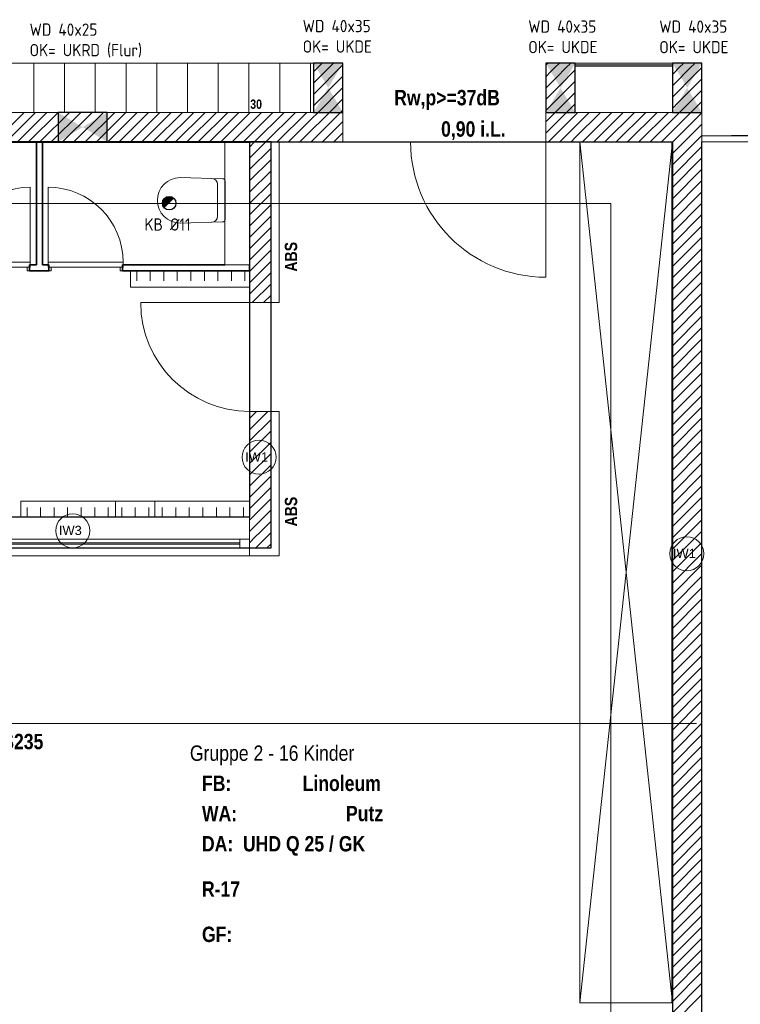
# Model space of a CAD drawing. Header units: millimetres. Extents: x 634730 to 711346, y 362082 to 425615.
# Tile 58 of 160: x 678957 to 684819, y 390568 to 398574. Entities that reach past the tile are written whole.
import ezdxf
from ezdxf.enums import TextEntityAlignment as Align

# ---------------------------------------------------------------- set-up
doc = ezdxf.new("R2010")
doc.units = ezdxf.units.MM
doc.header["$LTSCALE"] = 50
for name, pattern in [('Doppelstrichlinie', [1.093611, 0.529167, -0.211667, 0.141111, -0.211667]), ('Strichlinie', [0.4, 0.3, -0.1]), ('Strichlinie_ lang', [0.529167, 0.3175, -0.211667]), ('Strichpunktlinie', [0.335139, 0.176389, -0.088194, 0, -0.070556])]:
    doc.linetypes.add(name, pattern=pattern)
for name, color, linetype in [('1_DB-Lüftung', 30, 'Continuous'), ('1_EG', 7, 'Continuous'), ('A_Beschriftung', 7, 'Continuous'), ('A_Decken', 7, 'Continuous'), ('A_Deckenspiegel', 7, 'Continuous'), ('A_Linien', 7, 'Continuous'), ('A_Möblierung fest', 7, 'Continuous'), ('A_Raumflächen', 7, 'Continuous'), ('A_Schraffuren', 7, 'Continuous'), ('A_Statik', 7, 'Continuous'), ('A_Wände', 7, 'Continuous'), ('A_Wände Trennwände', 7, 'Continuous')]:
    doc.layers.add(name, color=color, linetype=linetype)
doc.styles.add('ERSTELLTER_STIL_1', font='ARIALN.TTF')
doc.styles.add('ERSTELLTER_STIL_2', font='ARIALNB.TTF')
doc.styles.get("Standard").update_dxf_attribs({"font": 'isocp.shx', "height": 140})

# ---------------------------------------------------------------- blocks, each defined once
blk = doc.blocks.new('Gruppe 2 - 16 Kinder_R-17_12_1', base_point=(27.5688, -60.601))
blk = doc.blocks.new('A$C85d2cf1a')
for p, q in [((28.0849, 35.4964), (34.8449, 35.4963)), ((34.8449, 35.4963), (34.8448, 32.4474)), ((34.8448, 32.4474), (28.0848, 32.4475))]:
    blk.add_line(p, q)
at = {"layer": 'A_Beschriftung', "color": 7, "linetype": 'Continuous', "lineweight": 13}
for p, q in [((34.9219, 32.7945), (34.9219, 32.7954)), ((34.9219, 32.7954), (34.9219, 32.7954)), ((33.4062, 32.1978), (33.4062, 32.1979)), ((33.4062, 32.1969), (33.4062, 32.1978)), ((38.4011, 32.0101), (38.4011, 32.011)), ((38.4011, 32.011), (38.4011, 32.011))]:
    blk.add_line(p, q, dxfattribs=at)
at = {"layer": 'A_Beschriftung', "color": 7, "linetype": 'Continuous', "lineweight": 13, "flags": 128}
for points in [[(35.0602, 32.9337, 1), (34.7836, 32.9337, 1)], [(33.5445, 32.3362, 1), (33.2679, 32.3362, 1)], [(38.5394, 32.1493, 1), (38.2628, 32.1493, 1)]]:
    blk.add_lwpolyline(points, format="xyb", close=True, dxfattribs=at)
at = {"layer": 'A_Decken', "color": 7, "linetype": 'Strichlinie_ lang', "lineweight": 25}
for p, q in [((24.6449, 35.4974), (38.2849, 35.4974)), ((38.2849, 35.4974), (38.2849, 27.0333))]:
    blk.add_line(p, q, dxfattribs=at)
at = {"layer": 'A_Decken', "color": 7, "linetype": 'Continuous', "lineweight": 25}
for p, q in [((35.0199, 35.4974), (27.9099, 35.4974)), ((35.0199, 32.1974), (35.0199, 35.4974)), ((27.9099, 32.1974), (35.0199, 32.1974))]:
    blk.add_line(p, q, dxfattribs=at)
at = {"layer": 'A_Deckenspiegel', "color": 7, "linetype": 'Strichlinie', "lineweight": 13}
for p, q in [((38.7649, 35.5489), (40.9987, 35.5489)), ((38.5205, 35.4974), (38.5205, 27.0333)), ((41.0044, 35.4974), (38.5205, 35.4974)), ((32.0849, 34.9971), (37.7849, 34.9971)), ((37.7849, 34.9971), (37.7849, 27.3443))]:
    blk.add_line(p, q, dxfattribs=at)
at = {"layer": 'A_Linien', "color": 7, "linetype": 'Continuous', "lineweight": 13}
for p, q in [((35.0859, 35.4933), (35.0859, 34.1909)), ((35.0859, 34.1909), (35.0199, 34.1909)), ((35.0859, 33.3059), (35.0199, 33.3059)), ((35.0859, 33.3059), (35.0859, 32.1314)), ((34.8449, 32.2099), (34.8449, 32.1314)), ((35.0859, 32.1314), (31.5849, 32.1314))]:
    blk.add_line(p, q, dxfattribs=at)
at = {"layer": 'A_Möblierung fest', "color": 7, "linetype": 'Continuous', "lineweight": 13}
for p, q in [((27.3109, 36.1378), (35.5179, 36.1378)), ((33.0899, 36.1358), (33.0899, 35.7409)), ((33.3399, 36.1358), (33.3399, 35.7408)), ((33.5899, 36.1355), (33.5899, 35.7406)), ((33.8399, 36.135), (33.8399, 35.7401)), ((34.0899, 36.135), (34.0899, 35.7401)), ((34.3399, 36.1348), (34.3399, 35.7399)), ((34.5899, 36.1343), (34.5899, 35.7394)), ((34.8399, 36.1343), (34.8399, 35.7394)), ((35.0899, 36.1341), (35.0899, 35.7391)), ((35.3399, 36.1341), (35.3399, 35.7391)), ((34.2805, 35.2072), (34.6259, 35.1978)), ((34.5843, 35.1503), (34.5843, 34.894)), ((34.6455, 34.8662), (34.6455, 35.1781)), ((34.2805, 34.8372), (34.6259, 34.8465)), ((33.8772, 34.4468), (34.8484, 34.4468)), ((33.8772, 34.3168), (33.8772, 34.4468)), ((33.9272, 34.4468), (33.9272, 34.3684)), ((34.0372, 34.4468), (34.0372, 34.3684)), ((34.1472, 34.4468), (34.1472, 34.3684)), ((34.2572, 34.4468), (34.2572, 34.3684)), ((34.3672, 34.4468), (34.3672, 34.3684)), ((34.4772, 34.4468), (34.4772, 34.3684)), ((34.5872, 34.4468), (34.5872, 34.3684)), ((34.6972, 34.4468), (34.6972, 34.3684)), ((34.8072, 34.4468), (34.8072, 34.3684)), ((34.8484, 34.4468), (34.8484, 34.3168)), ((34.8484, 34.3168), (33.8772, 34.3168)), ((34.0749, 32.5774), (32.9849, 32.5774)), ((32.9849, 32.5774), (32.9849, 32.4474)), ((33.0349, 32.4474), (33.0349, 32.5258)), ((33.1449, 32.4474), (33.1449, 32.5258)), ((33.2549, 32.4474), (33.2549, 32.5258)), ((33.3649, 32.4474), (33.3649, 32.5257)), ((33.4749, 32.4474), (33.4749, 32.5257)), ((33.5849, 32.4474), (33.5849, 32.5257)), ((33.6949, 32.4474), (33.6949, 32.5257)), ((34.8449, 32.5774), (33.7549, 32.5774)), ((33.7549, 32.5774), (33.7549, 32.4474)), ((33.8049, 32.4474), (33.8049, 32.5257)), ((33.8049, 32.4474), (33.8049, 32.5257)), ((33.9149, 32.4474), (33.9149, 32.5257)), ((33.9149, 32.4474), (33.9149, 32.5257)), ((34.0249, 32.4474), (34.0249, 32.5257)), ((34.0249, 32.4474), (34.0249, 32.5257)), ((34.0749, 32.4474), (34.0749, 32.5774)), ((34.1349, 32.4474), (34.1349, 32.5257)), ((34.2449, 32.4474), (34.2449, 32.5257)), ((34.3549, 32.4474), (34.3549, 32.5257)), ((34.4649, 32.4474), (34.4649, 32.5257)), ((34.5749, 32.4474), (34.5749, 32.5257)), ((34.6849, 32.4474), (34.6849, 32.5257)), ((34.7949, 32.4474), (34.7949, 32.5257)), ((34.8449, 32.4474), (34.8449, 32.5774)), ((32.9849, 32.4474), (34.0749, 32.4474)), ((33.7549, 32.4474), (34.8449, 32.4474))]:
    blk.add_line(p, q, dxfattribs=at)
at = {"layer": 'A_Möblierung fest', "color": 7, "linetype": 'Continuous', "lineweight": 18}
for p, q in [((37.5305, 35.498), (37.5304, 28.4984)), ((37.5304, 28.4984), (38.2849, 35.4974)), ((37.5305, 35.498), (38.2849, 28.4984)), ((38.2804, 28.4984), (38.2805, 35.4975)), ((37.5304, 28.4984), (38.2849, 28.4984))]:
    blk.add_line(p, q, dxfattribs=at)
at = {"layer": 'A_Möblierung fest', "color": 7, "linetype": 'Continuous', "lineweight": 13}
for centre, radius, start, end in [((34.2805, 35.0222), 0.185, 89.99929, 269.99929), ((34.5343, 35.1503), 0.05, 359.99796, 88.45201), ((34.5343, 34.894), 0.05, 271.54658, 0.00062)]:
    blk.add_arc(centre, radius, start, end, dxfattribs=at)
for centre, start_param, end_param in [((34.6253, 35.1781), 0, 1.542832), ((34.6253, 34.8662), 4.740354, 6.283185)]:
    blk.add_ellipse(centre, major_axis=(0.0202, 0), ratio=0.977697, start_param=start_param, end_param=end_param, dxfattribs=at)
at = {"layer": 'A_Schraffuren', "color": 253, "linetype": 'Doppelstrichlinie', "lineweight": 18, "true_color": 0x9f9f9f}
for p, q in [((28.0849, 35.4964), (34.8449, 35.4963)), ((34.8449, 35.4963), (34.8448, 32.4474)), ((34.8448, 32.4474), (28.0848, 32.4475))]:
    blk.add_line(p, q, dxfattribs=at)
at = {"layer": 'A_Statik', "color": 7, "linetype": 'Strichpunktlinie', "lineweight": 13}
blk.add_line((31.4649, 30.7677), (38.4804, 30.7677), dxfattribs=at)
at = {"layer": 'A_Wände', "color": 8, "linetype": 'Continuous', "lineweight": 18}
for p, q in [((35.3649, 36.0677), (35.4345, 36.1374)), ((35.3649, 35.9758), (35.5264, 36.1374)), ((35.3649, 35.8839), (35.6049, 36.1239)), ((37.2549, 36.1193), (37.2617, 36.1261)), ((37.2617, 36.1261), (37.273, 36.1374)), ((37.2961, 36.0686), (37.3399, 36.1124)), ((37.3306, 36.0112), (37.4318, 36.1124)), ((37.3399, 36.1124), (37.3524, 36.1249)), ((37.3524, 36.1249), (37.3649, 36.1374)), ((37.4318, 36.1124), (37.4443, 36.1249)), ((37.4443, 36.1249), (37.4568, 36.1374)), ((37.5214, 36.1138), (37.5214, 36.1138)), ((37.5589, 36.1138), (37.5589, 36.1138)), ((37.5964, 36.1138), (37.5964, 36.1138)), ((37.6339, 36.1138), (37.6339, 36.1138)), ((37.6714, 36.1138), (37.6714, 36.1138)), ((37.7089, 36.1138), (37.7089, 36.1138)), ((37.7464, 36.1138), (37.7464, 36.1138)), ((37.7839, 36.1138), (37.7839, 36.1138)), ((37.8214, 36.1138), (37.8214, 36.1138)), ((37.8589, 36.1138), (37.8589, 36.1138)), ((37.8964, 36.1138), (37.8964, 36.1138)), ((37.9339, 36.1138), (37.9339, 36.1138)), ((37.9714, 36.1138), (37.9714, 36.1138)), ((38.0089, 36.1138), (38.0089, 36.1138)), ((38.0464, 36.1138), (38.0464, 36.1138)), ((38.0839, 36.1138), (38.0839, 36.1138)), ((38.1214, 36.1138), (38.1214, 36.1138)), ((38.1589, 36.1138), (38.1589, 36.1138)), ((38.1964, 36.1138), (38.1964, 36.1138)), ((38.2339, 36.1138), (38.2339, 36.1138)), ((38.2714, 36.1138), (38.2714, 36.1138)), ((38.2849, 36.0462), (38.3511, 36.1124)), ((38.2849, 35.9543), (38.443, 36.1124)), ((38.3511, 36.1124), (38.3636, 36.1249)), ((38.3636, 36.1249), (38.3761, 36.1374)), ((38.443, 36.1124), (38.4555, 36.1249)), ((38.4555, 36.1249), (38.468, 36.1374)), ((35.3649, 35.792), (35.6049, 36.032)), ((37.2549, 36.0273), (37.2961, 36.0686)), ((37.3651, 35.9537), (37.4949, 36.0835)), ((38.2849, 35.8623), (38.4723, 36.0498)), ((38.4723, 36.0498), (38.5249, 36.1023)), ((37.2549, 35.9354), (37.3306, 36.0112)), ((37.2549, 35.8435), (37.3651, 35.9537)), ((37.3995, 35.8963), (37.4949, 35.9916)), ((38.3344, 35.82), (38.5249, 36.0104)), ((35.4022, 35.7374), (35.6049, 35.9401)), ((37.2549, 35.7516), (37.3995, 35.8963)), ((37.434, 35.8388), (37.4949, 35.8997)), ((38.2849, 35.6785), (38.5249, 35.9185)), ((35.4941, 35.7374), (35.6049, 35.8481)), ((37.2549, 35.6597), (37.434, 35.8388)), ((37.4685, 35.7813), (37.4949, 35.8077)), ((38.2849, 35.5866), (38.5249, 35.8266)), ((38.2849, 35.7704), (38.3344, 35.82)), ((32.7722, 35.4974), (33.0122, 35.7374)), ((32.8641, 35.4974), (33.1041, 35.7374)), ((32.956, 35.4974), (33.196, 35.7374)), ((33.0479, 35.4974), (33.2879, 35.7374)), ((33.1399, 35.4974), (33.3799, 35.7374)), ((33.2318, 35.4974), (33.4718, 35.7374)), ((33.3237, 35.4974), (33.5637, 35.7374)), ((33.4156, 35.4974), (33.6556, 35.7374)), ((33.5076, 35.4974), (33.7476, 35.7374)), ((33.5995, 35.4974), (33.8395, 35.7374)), ((33.6914, 35.4974), (33.9314, 35.7374)), ((33.7833, 35.4974), (34.0233, 35.7374)), ((33.8753, 35.4974), (34.1153, 35.7374)), ((33.9672, 35.4974), (34.2072, 35.7374)), ((34.0591, 35.4974), (34.2991, 35.7374)), ((34.151, 35.4974), (34.391, 35.7374)), ((34.243, 35.4974), (34.483, 35.7374)), ((34.3349, 35.4974), (34.5749, 35.7374)), ((34.4268, 35.4974), (34.6668, 35.7374)), ((34.5187, 35.4974), (34.7587, 35.7374)), ((34.6106, 35.4974), (34.8506, 35.7374)), ((34.7026, 35.4974), (34.9426, 35.7374)), ((34.7945, 35.4974), (35.0345, 35.7374)), ((34.8864, 35.4974), (35.1264, 35.7374)), ((34.9783, 35.4974), (35.2183, 35.7374)), ((35.0703, 35.4974), (35.3103, 35.7374)), ((35.3649, 35.7001), (35.3835, 35.7187)), ((35.3835, 35.7187), (35.4022, 35.7374)), ((35.4295, 35.6728), (35.4941, 35.7374)), ((35.4755, 35.6268), (35.586, 35.7374)), ((35.586, 35.7374), (35.6049, 35.7562)), ((37.2549, 35.5677), (37.4685, 35.7813)), ((37.2764, 35.4974), (37.4949, 35.7158)), ((37.4949, 35.7158), (37.5164, 35.7374)), ((37.4949, 35.6239), (37.6084, 35.7374)), ((37.4949, 35.532), (37.7003, 35.7374)), ((37.5522, 35.4974), (37.7922, 35.7374)), ((37.6441, 35.4974), (37.8841, 35.7374)), ((37.7361, 35.4974), (37.9761, 35.7374)), ((37.828, 35.4974), (38.068, 35.7374)), ((37.9199, 35.4974), (38.1599, 35.7374)), ((38.0118, 35.4974), (38.2518, 35.7374)), ((38.2849, 35.4946), (38.5249, 35.7346)), ((35.1622, 35.4974), (35.3649, 35.7001)), ((35.3649, 35.6081), (35.4295, 35.6728)), ((35.3649, 35.5162), (35.4755, 35.6268)), ((35.5214, 35.5808), (35.6049, 35.6643)), ((38.1038, 35.4974), (38.2849, 35.6785)), ((38.2849, 35.4027), (38.5249, 35.6427)), ((35.2541, 35.4974), (35.3649, 35.6081)), ((35.438, 35.4974), (35.5214, 35.5808)), ((35.5674, 35.5349), (35.6049, 35.5724)), ((37.3684, 35.4974), (37.4949, 35.6239)), ((38.1957, 35.4974), (38.2849, 35.5866)), ((38.2849, 35.3108), (38.5249, 35.5508)), ((34.8449, 35.4558), (34.8864, 35.4974)), ((34.8449, 35.3639), (34.9783, 35.4974)), ((35.346, 35.4974), (35.3649, 35.5162)), ((35.5299, 35.4974), (35.5674, 35.5349)), ((37.4603, 35.4974), (37.4949, 35.532)), ((34.8449, 35.272), (35.0199, 35.447)), ((38.2849, 35.2189), (38.5249, 35.4589)), ((34.8449, 35.1801), (35.0199, 35.3551)), ((38.2849, 35.1269), (38.5249, 35.3669)), ((34.8449, 35.0881), (35.0199, 35.2631)), ((38.2849, 35.035), (38.5249, 35.275)), ((34.8449, 34.9962), (35.0199, 35.1712)), ((38.2849, 34.9431), (38.5249, 35.1831)), ((34.8449, 34.9043), (35.0199, 35.0793)), ((38.2849, 34.8512), (38.5249, 35.0912)), ((34.8449, 34.8124), (35.0199, 34.9874)), ((38.2849, 34.7593), (38.5249, 34.9993)), ((38.2849, 34.6673), (38.5249, 34.9073)), ((34.8449, 34.7204), (35.0199, 34.8954)), ((34.8449, 34.6285), (35.0199, 34.8035)), ((38.2849, 34.5754), (38.5249, 34.8154)), ((34.8449, 34.5366), (35.0199, 34.7116)), ((38.2849, 34.4835), (38.5249, 34.7235)), ((34.8449, 34.4447), (35.0199, 34.6197)), ((38.2849, 34.3916), (38.5249, 34.6316)), ((34.8449, 34.3527), (35.0199, 34.5277)), ((38.2849, 34.2996), (38.5249, 34.5396)), ((34.8449, 34.2608), (35.0199, 34.4358)), ((38.2849, 34.2077), (38.5249, 34.4477)), ((38.2849, 34.1158), (38.5249, 34.3558)), ((34.8669, 34.1909), (35.0199, 34.3439)), ((38.2849, 34.0239), (38.5249, 34.2639)), ((34.9588, 34.1909), (35.0199, 34.252)), ((38.2849, 33.9319), (38.5249, 34.1719)), ((38.2849, 33.84), (38.5249, 34.08)), ((38.2849, 33.7481), (38.5249, 33.9881)), ((38.2849, 33.6562), (38.5249, 33.8962)), ((38.2849, 33.5642), (38.5249, 33.8042)), ((38.2849, 33.4723), (38.5249, 33.7123)), ((38.2849, 33.3804), (38.5249, 33.6204)), ((38.2849, 33.2885), (38.5249, 33.5285)), ((38.2849, 33.1965), (38.5249, 33.4365)), ((34.8449, 33.2497), (34.9011, 33.3059)), ((34.8449, 33.1577), (34.9931, 33.3059)), ((38.2849, 33.1046), (38.5249, 33.3446)), ((34.8449, 33.0658), (35.0199, 33.2408)), ((38.2849, 33.0127), (38.5249, 33.2527)), ((34.8449, 32.9739), (35.0199, 33.1489)), ((38.2849, 32.9208), (38.5249, 33.1608)), ((38.2849, 32.8289), (38.5249, 33.0689)), ((34.8449, 32.882), (35.0199, 33.057)), ((34.8449, 32.79), (35.0199, 32.965)), ((38.2849, 32.7369), (38.5249, 32.9769)), ((34.8449, 32.6981), (35.0199, 32.8731)), ((38.2849, 32.645), (38.5249, 32.885)), ((34.8449, 32.6062), (35.0199, 32.7812)), ((38.2849, 32.5531), (38.5249, 32.7931)), ((34.8449, 32.5143), (35.0199, 32.6893)), ((38.2849, 32.4612), (38.5249, 32.7012)), ((34.8552, 32.4326), (35.0199, 32.5973)), ((38.2849, 32.3692), (38.5249, 32.6092)), ((34.893, 32.3786), (35.0199, 32.5054)), ((38.2849, 32.2773), (38.5249, 32.5173)), ((34.8449, 32.4224), (34.8552, 32.4326)), ((38.2849, 32.1854), (38.5249, 32.4254)), ((34.8449, 32.4223), (34.8449, 32.4224)), ((34.8449, 32.3304), (34.893, 32.3786)), ((34.9309, 32.3245), (35.0199, 32.4135)), ((34.8449, 32.2385), (34.8888, 32.2824)), ((34.8888, 32.2824), (34.9309, 32.3245)), ((34.9207, 32.2224), (34.9687, 32.2704)), ((34.9687, 32.2704), (35.0199, 32.3216)), ((38.2849, 32.0935), (38.5249, 32.3335)), ((34.8957, 32.1974), (34.9082, 32.2099)), ((34.9082, 32.2099), (34.9207, 32.2224)), ((34.9876, 32.1974), (35.0001, 32.2099)), ((35.0001, 32.2099), (35.0066, 32.2164)), ((35.0066, 32.2164), (35.0199, 32.2296)), ((38.2849, 32.0015), (38.5249, 32.2415)), ((38.2849, 31.9096), (38.5249, 32.1496)), ((38.2849, 31.8177), (38.5249, 32.0577)), ((38.2849, 31.7258), (38.5249, 31.9658)), ((38.2849, 31.6338), (38.5249, 31.8738)), ((38.2849, 31.5419), (38.5249, 31.7819)), ((38.2849, 31.45), (38.5249, 31.69)), ((38.2849, 31.3581), (38.5249, 31.5981)), ((38.2849, 31.2661), (38.5249, 31.5061)), ((38.2849, 31.1742), (38.5249, 31.4142)), ((38.2849, 31.0823), (38.5249, 31.3223)), ((38.2849, 30.9904), (38.5249, 31.2304)), ((38.2849, 30.8984), (38.5249, 31.1384)), ((38.2849, 30.8065), (38.5249, 31.0465)), ((38.2849, 30.7146), (38.5249, 30.9546)), ((38.2849, 30.6227), (38.5249, 30.8627)), ((38.2849, 30.5308), (38.5249, 30.7708)), ((38.2849, 30.4388), (38.5249, 30.6788)), ((38.2849, 30.3469), (38.5249, 30.5869)), ((38.2849, 30.255), (38.5249, 30.495)), ((38.2849, 30.1631), (38.5249, 30.4031)), ((38.2849, 30.0711), (38.5249, 30.3111)), ((38.2849, 29.9792), (38.5249, 30.2192)), ((38.2849, 29.8873), (38.5249, 30.1273)), ((38.2849, 29.7954), (38.5249, 30.0354)), ((38.2849, 29.7034), (38.5249, 29.9434)), ((38.2849, 29.6115), (38.5249, 29.8515)), ((38.2849, 29.5196), (38.5249, 29.7596)), ((38.2849, 29.4277), (38.5249, 29.6677)), ((38.2849, 29.3357), (38.5249, 29.5757)), ((38.2849, 29.2438), (38.5249, 29.4838)), ((38.2849, 29.1519), (38.5249, 29.3919)), ((38.2849, 29.06), (38.5249, 29.3)), ((38.2849, 28.968), (38.5249, 29.208)), ((38.2849, 28.8761), (38.5249, 29.1161)), ((38.2849, 28.7842), (38.5249, 29.0242)), ((38.2849, 28.6923), (38.5249, 28.9323)), ((38.2849, 28.6004), (38.5249, 28.8404)), ((38.2849, 28.5084), (38.5249, 28.7484)), ((38.2849, 28.4165), (38.5249, 28.6565)), ((38.2849, 28.3246), (38.5249, 28.5646))]:
    blk.add_line(p, q, dxfattribs=at)
at = {"layer": 'A_Wände', "color": 7, "linetype": 'Continuous', "lineweight": 18}
for p, q in [((35.3649, 36.1374), (35.6049, 36.1374)), ((35.3649, 36.1374), (35.3649, 35.7374)), ((35.6049, 35.7374), (35.6049, 36.1374)), ((37.2549, 36.1374), (37.4949, 36.1374)), ((37.2549, 36.1374), (37.2549, 35.7374)), ((37.4949, 36.1249), (37.4949, 36.1374)), ((38.2849, 36.1374), (37.4949, 36.1374)), ((37.4949, 36.1249), (37.4949, 36.1374)), ((38.2849, 36.1249), (37.4949, 36.1249)), ((37.4949, 36.1124), (37.4949, 36.1249)), ((37.4949, 36.1124), (37.4949, 36.1249)), ((38.2849, 36.1124), (37.4949, 36.1124)), ((37.4949, 35.7374), (37.4949, 36.1124)), ((37.4949, 35.7374), (37.4949, 36.1124)), ((38.2849, 36.1249), (38.2849, 36.1374)), ((38.5249, 36.1374), (38.2849, 36.1374)), ((38.2849, 36.1249), (38.2849, 36.1374)), ((38.2849, 36.1124), (38.2849, 36.1249)), ((38.2849, 36.1124), (38.2849, 36.1249)), ((38.2849, 35.7374), (38.2849, 36.1124)), ((38.2849, 35.7374), (38.2849, 36.1124)), ((38.5249, 26.9833), (38.5249, 36.1374)), ((35.3649, 35.7374), (27.5649, 35.7374)), ((35.6049, 35.7374), (35.6049, 35.4974)), ((35.6049, 35.7374), (35.6049, 35.4974)), ((37.2549, 35.7374), (37.2549, 35.4974)), ((37.2549, 35.7374), (37.2549, 35.4974)), ((38.2849, 35.7374), (37.4949, 35.7374)), ((37.4949, 35.7374), (38.2849, 35.7374)), ((38.5249, 35.5474), (38.5249, 35.4974)), ((38.5249, 35.5474), (39.9088, 35.5474)), ((38.5249, 35.5474), (38.5249, 35.4974)), ((38.5249, 35.5474), (38.5249, 35.4974)), ((28.0849, 35.4974), (34.8449, 35.4974)), ((34.8449, 35.4974), (34.8449, 34.1909)), ((35.0199, 35.4974), (35.6049, 35.4974)), ((35.0199, 34.1909), (35.0199, 35.4974)), ((35.6049, 35.4974), (36.1549, 35.4974)), ((37.2549, 35.4974), (37.2549, 34.3974)), ((37.2549, 35.4974), (37.4949, 35.4974)), ((37.4949, 35.4974), (38.2849, 35.4974)), ((38.2849, 35.4974), (38.2849, 26.9833)), ((34.8449, 34.1909), (33.9599, 34.1909)), ((34.8449, 34.1909), (35.0199, 34.1909)), ((34.8449, 34.1909), (35.0199, 34.1909)), ((34.8449, 34.1909), (35.0199, 34.1909)), ((34.8449, 33.3059), (35.0199, 33.3059)), ((34.8449, 33.3059), (34.8449, 32.4474)), ((34.8449, 33.3059), (35.0199, 33.3059)), ((34.8449, 33.3059), (35.0199, 33.3059)), ((35.0199, 32.1974), (35.0199, 33.3059)), ((34.8449, 32.4349), (34.8449, 32.4474)), ((34.8449, 32.4224), (34.8449, 32.4349)), ((34.8449, 32.2824), (34.8449, 32.4224)), ((34.8449, 32.2674), (34.8449, 32.2824)), ((34.8449, 32.2224), (34.8449, 32.2674)), ((34.8449, 32.2099), (34.8449, 32.2224)), ((34.8449, 32.1974), (34.8449, 32.2099)), ((35.0199, 32.1974), (34.8449, 32.1974))]:
    blk.add_line(p, q, dxfattribs=at)
at = {"layer": 'A_Wände', "color": 7, "linetype": 'Continuous', "lineweight": 13}
for p, q in [((34.6449, 35.4974), (34.6449, 34.4987)), ((34.8449, 35.4974), (34.6449, 35.4974)), ((34.8449, 34.4987), (34.8449, 35.4974)), ((34.6449, 34.4987), (34.8449, 34.4987)), ((34.8449, 32.4474), (31.5849, 32.4474)), ((34.8449, 32.4349), (34.8449, 32.4474)), ((34.8449, 32.4224), (34.8449, 32.4349)), ((34.8449, 32.2824), (34.8449, 32.4224)), ((34.7649, 32.2674), (31.6649, 32.2674)), ((34.8449, 32.2674), (34.7649, 32.2674)), ((34.7649, 32.2674), (34.7649, 32.1974)), ((34.8449, 32.2674), (34.8449, 32.2824)), ((34.8449, 32.2224), (34.8449, 32.2674)), ((34.8449, 32.2224), (34.8449, 32.2674)), ((34.8449, 32.1974), (31.5849, 32.1974)), ((34.7649, 32.2374), (31.6649, 32.2374)), ((31.6649, 32.2274), (34.7649, 32.2274)), ((31.6649, 32.1974), (34.7649, 32.1974)), ((34.7649, 32.1974), (34.8449, 32.1974)), ((34.8449, 32.2099), (34.8449, 32.2224)), ((34.8449, 32.2099), (34.8449, 32.2224)), ((34.8449, 32.1974), (34.8449, 32.2099)), ((34.8449, 32.1974), (34.8449, 32.2099))]:
    blk.add_line(p, q, dxfattribs=at)
for centre, radius in [((37.2549, 35.4974), 1.1), ((34.8449, 34.1909), 0.885)]:
    blk.add_arc(centre, radius, 180, 270, dxfattribs=at)
at = {"layer": 'A_Wände', "color": 7, "linetype": 'Continuous', "lineweight": 18}
for p in [(37.2549, 35.4974), (34.8449, 34.1909), (34.8449, 33.3059)]:
    blk.add_point(p, dxfattribs=at)
at = {"layer": 'A_Wände Trennwände', "color": 7, "linetype": 'Continuous', "lineweight": 35}
for p, q in [((33.1614, 35.4974), (33.1114, 35.4974)), ((33.1114, 35.4974), (33.1114, 34.4989)), ((33.1614, 34.4989), (33.1614, 35.4974)), ((33.0558, 34.4989), (33.0558, 34.4489)), ((33.1114, 34.4989), (33.0558, 34.4989)), ((33.0558, 34.4489), (33.2114, 34.4489)), ((33.2114, 34.4989), (33.1614, 34.4989)), ((33.2114, 34.4989), (33.2114, 34.4489)), ((33.8114, 34.4989), (33.8114, 34.4489)), ((34.6449, 34.4989), (33.8114, 34.4989)), ((33.8114, 34.4489), (34.8449, 34.4489)), ((34.8449, 34.4989), (34.8449, 34.4489))]:
    blk.add_line(p, q, dxfattribs=at)
at = {"layer": 'A_Wände Trennwände', "color": 7, "linetype": 'Continuous', "lineweight": 13}
for p, q in [((33.0608, 34.5189), (33.0608, 35.1289)), ((33.2064, 34.5189), (33.2064, 35.1289)), ((33.0608, 34.5189), (32.4508, 34.5189)), ((33.0608, 34.4789), (33.0608, 34.5189)), ((33.2064, 34.4789), (33.2064, 34.5189)), ((33.2064, 34.5189), (33.8164, 34.5189)), ((33.8164, 34.5189), (33.8164, 34.4789)), ((32.4508, 34.4789), (33.0608, 34.4789)), ((33.0358, 34.4489), (33.0358, 34.4789)), ((33.0358, 34.4789), (33.0608, 34.4789)), ((33.0558, 34.4489), (33.0358, 34.4489)), ((33.0608, 34.4989), (33.0558, 34.4989)), ((33.0558, 34.4989), (33.0558, 34.4489)), ((33.0558, 34.4989), (33.0558, 34.4489)), ((33.0558, 34.4989), (33.0558, 34.4489)), ((33.0608, 34.4789), (33.0608, 34.4989)), ((33.2064, 34.4789), (33.2064, 34.4989)), ((33.2064, 34.4989), (33.2114, 34.4989)), ((33.2314, 34.4789), (33.2064, 34.4789)), ((33.8164, 34.4789), (33.2064, 34.4789)), ((33.2114, 34.4989), (33.2114, 34.4489)), ((33.2114, 34.4989), (33.2114, 34.4489)), ((33.2114, 34.4989), (33.2114, 34.4489)), ((33.2114, 34.4489), (33.2314, 34.4489)), ((33.2314, 34.4489), (33.2314, 34.4789)), ((33.7914, 34.4489), (33.7914, 34.4789)), ((33.7914, 34.4789), (33.8164, 34.4789)), ((33.8114, 34.4489), (33.7914, 34.4489)), ((33.8164, 34.4989), (33.8114, 34.4989)), ((33.8114, 34.4989), (33.8114, 34.4489)), ((33.8114, 34.4989), (33.8114, 34.4489)), ((33.8114, 34.4989), (33.8114, 34.4489)), ((33.8164, 34.4789), (33.8164, 34.4989))]:
    blk.add_line(p, q, dxfattribs=at)
for centre, start, end in [((33.0608, 34.5189), 90, 180), ((33.2064, 34.5189), 0, 90)]:
    blk.add_arc(centre, 0.61, start, end, dxfattribs=at)
at = {"layer": 'A_Raumflächen', "color": 7, "linetype": 'Continuous', "lineweight": 18}
ref = blk.add_blockref('Gruppe 2 - 16 Kinder_R-17_12_1', (35.2149, 29.7856), dxfattribs=at)
ref.add_attrib('ROOM_NAME', 'Gruppe 2 - 16 Kinder', dxfattribs={"color": 7, "lineweight": 18, "height": 0.125, "style": 'ERSTELLTER_STIL_1'}).set_placement((34.3594, 30.5902), align=Align.TOP_LEFT)
ref.add_attrib('ROOM_NUMBER', 'R-17', dxfattribs={"color": 7, "lineweight": 18, "height": 0.125, "style": 'ERSTELLTER_STIL_2'}).set_placement((34.4576, 29.4853), align=Align.TOP_LEFT)
ref.add_attrib('floorCode', 'FB: ', dxfattribs={"color": 7, "lineweight": 18, "height": 0.125, "style": 'ERSTELLTER_STIL_2'}).set_placement((34.4576, 30.3447), align=Align.TOP_LEFT)
ref.add_attrib('stFloorCovering', 'Linoleum', dxfattribs={"color": 7, "lineweight": 18, "height": 0.125, "style": 'ERSTELLTER_STIL_2'}).set_placement((35.2766, 30.3447), align=Align.TOP_LEFT)
ref.add_attrib('wallCode', 'WA: ', dxfattribs={"color": 7, "lineweight": 18, "height": 0.125, "style": 'ERSTELLTER_STIL_2'}).set_placement((34.4576, 30.0992), align=Align.TOP_LEFT)
ref.add_attrib('stWallCovering', 'Putz', dxfattribs={"color": 7, "lineweight": 18, "height": 0.125, "style": 'ERSTELLTER_STIL_2'}).set_placement((35.6292, 30.0992), align=Align.TOP_LEFT)
ref.add_attrib('ceilingCode', 'DA: ', dxfattribs={"color": 7, "lineweight": 18, "height": 0.125, "style": 'ERSTELLTER_STIL_2'}).set_placement((34.4576, 29.8536), align=Align.TOP_LEFT)
ref.add_attrib('stCeilingCovering', 'UHD Q 25 / GK', dxfattribs={"color": 7, "lineweight": 18, "height": 0.125, "style": 'ERSTELLTER_STIL_2'}).set_placement((34.791, 29.8536), align=Align.TOP_LEFT)
ref.add_attrib('measuredNetAreaCode', 'GF: ', dxfattribs={"color": 7, "lineweight": 18, "height": 0.125, "style": 'ERSTELLTER_STIL_2'}).set_placement((34.4576, 29.117), align=Align.TOP_LEFT)
at = {"layer": 'A_Beschriftung', "color": 253, "true_color": 0x9f9f9f, "style": 'ERSTELLTER_STIL_2'}
blk.add_text('Rw,p>=37dB', height=0.125, dxfattribs=at).set_placement((36.0214, 35.795))
at = {"layer": 'A_Beschriftung', "color": 7, "style": 'ERSTELLTER_STIL_2'}
for s, height, p in [('30', 0.075, (34.8504, 35.7669)), ('0,90 i.L.', 0.125, (36.403, 35.54)), ('HEB 260 - S235', 0.125, (32.1249, 30.5596))]:
    blk.add_text(s, height=height, dxfattribs=at).set_placement(p)
for p in [(35.232, 34.4425), (35.232, 32.3707)]:
    blk.add_text('ABS', height=0.1, rotation=90, dxfattribs=at).set_placement(p)
at = {"layer": 'A_Beschriftung', "color": 7, "lineweight": 13, "char_height": 0.075, "attachment_point": 2, "style": 'ERSTELLTER_STIL_2'}
for s, insert in [('\\A1;{\\pqc;\\pt0,1;\\fArial|b0|i0|c0|p0;\\W1.000000;IW1\\fArial|b0|i0|c0|p0;\\W1.000000;\\A1{\\H.66x;\\S^  ;}\\fArial|b0|i0|c0|p0;\\W1.000000;\\fArial|b0|i0|c0|p0;\\W1.000000;\\A1{\\H.66x;\\S^  ;}\\fArial|b0|i0|c0|p0;\\W1.000000; \\fArial|b0|i0|c0|p0;\\W1.000000;\\fArial|b0|i0|c0|p0;\\W1.000000;\\fArial|b0|i0|c0|p0;\\W1.000000;\\fArial|b0|i0|c0|p0;\\W1.000000;\\fArial|b0|i0|c0|p0;\\W1.000000;\\fArial|b0|i0|c0|p0;\\W1.000000;\\fArial|b0|i0|c0|p0;\\W1.000000;\\fArial|b0|i0|c0|p0;\\W1.000000;\\fArial|b0|i0|c0|p0;\\W1.000000;\\fArial|b0|i0|c0|p0;\\W1.000000;\\fArial|b0|i0|c0|p0;\\W1.000000;\\fArial|b0|i0|c0|p0;\\W1.000000;\\fArial|b0|i0|c0|p0;\\W1.000000;\\fArial|b0|i0|c0|p0;\\W1.000000;\\fArial|b0|i0|c0|p0;\\W1.000000;\\fArial|b0|i0|c0|p0;\\W1.000000;\\fArial|b0|i0|c0|p0;\\W1.000000;\\fArial|b0|i0|c0|p0;\\W1.000000;\\fArial|b0|i0|c0|p0;\\W1.000000;\\fArial|b0|i0|c0|p0;\\W1.000000;\\fArial|b0|i0|c0|p0;\\W1.000000;\\fArial|b0|i0|c0|p0;\\W1.000000;\\fArial|b0|i0|c0|p0;\\W1.000000;\\fArial|b0|i0|c0|p0;\\W1.000000;\\fArial|b0|i0|c0|p0;\\W1.000000;\\fArial|b0|i0|c0|p0;\\W1.000000;\\fArial|b0|i0|c0|p0;\\W1.000000;\\fArial|b0|i0|c0|p0;\\W1.000000;\\fArial|b0|i0|c0|p0;\\W1.000000;\\fArial|b0|i0|c0|p0;\\W1.000000;\\fArial|b0|i0|c0|p0;\\W1.000000;\\fArial|b0|i0|c0|p0;\\W1.000000;\\fArial|b0|i0|c0|p0;\\W1.000000;\\fArial|b0|i0|c0|p0;\\W1.000000;\\fArial|b0|i0|c0|p0;\\W1.000000;\\fArial|b0|i0|c0|p0;\\W1.000000;\\fArial|b0|i0|c0|p0;\\W1.000000;\\fArial|b0|i0|c0|p0;\\W1.000000;\\fArial|b0|i0|c0|p0;\\W1.000000;\\fArial|b0|i0|c0|p0;\\W1.000000;\\fArial|b0|i0|c0|p0;\\W1.000000;\\fArial|b0|i0|c0|p0;\\W1.000000;\\fArial|b0|i0|c0|p0;\\W1.000000;}', (34.9219, 32.9737)), ('\\A1;{\\pqc;\\pt0,1;\\fArial|b0|i0|c0|p0;\\W1.000000;IW3\\fArial|b0|i0|c0|p0;\\W1.000000;\\A1{\\H.66x;\\S^  ;}\\fArial|b0|i0|c0|p0;\\W1.000000;\\fArial|b0|i0|c0|p0;\\W1.000000;\\A1{\\H.66x;\\S^  ;}\\fArial|b0|i0|c0|p0;\\W1.000000; \\fArial|b0|i0|c0|p0;\\W1.000000;\\fArial|b0|i0|c0|p0;\\W1.000000;\\fArial|b0|i0|c0|p0;\\W1.000000;\\fArial|b0|i0|c0|p0;\\W1.000000;\\fArial|b0|i0|c0|p0;\\W1.000000;\\fArial|b0|i0|c0|p0;\\W1.000000;\\fArial|b0|i0|c0|p0;\\W1.000000;\\fArial|b0|i0|c0|p0;\\W1.000000;\\fArial|b0|i0|c0|p0;\\W1.000000;\\fArial|b0|i0|c0|p0;\\W1.000000;\\fArial|b0|i0|c0|p0;\\W1.000000;\\fArial|b0|i0|c0|p0;\\W1.000000;\\fArial|b0|i0|c0|p0;\\W1.000000;\\fArial|b0|i0|c0|p0;\\W1.000000;\\fArial|b0|i0|c0|p0;\\W1.000000;\\fArial|b0|i0|c0|p0;\\W1.000000;\\fArial|b0|i0|c0|p0;\\W1.000000;\\fArial|b0|i0|c0|p0;\\W1.000000;\\fArial|b0|i0|c0|p0;\\W1.000000;\\fArial|b0|i0|c0|p0;\\W1.000000;\\fArial|b0|i0|c0|p0;\\W1.000000;\\fArial|b0|i0|c0|p0;\\W1.000000;\\fArial|b0|i0|c0|p0;\\W1.000000;\\fArial|b0|i0|c0|p0;\\W1.000000;\\fArial|b0|i0|c0|p0;\\W1.000000;\\fArial|b0|i0|c0|p0;\\W1.000000;\\fArial|b0|i0|c0|p0;\\W1.000000;\\fArial|b0|i0|c0|p0;\\W1.000000;\\fArial|b0|i0|c0|p0;\\W1.000000;\\fArial|b0|i0|c0|p0;\\W1.000000;\\fArial|b0|i0|c0|p0;\\W1.000000;\\fArial|b0|i0|c0|p0;\\W1.000000;\\fArial|b0|i0|c0|p0;\\W1.000000;\\fArial|b0|i0|c0|p0;\\W1.000000;\\fArial|b0|i0|c0|p0;\\W1.000000;\\fArial|b0|i0|c0|p0;\\W1.000000;\\fArial|b0|i0|c0|p0;\\W1.000000;\\fArial|b0|i0|c0|p0;\\W1.000000;\\fArial|b0|i0|c0|p0;\\W1.000000;\\fArial|b0|i0|c0|p0;\\W1.000000;\\fArial|b0|i0|c0|p0;\\W1.000000;\\fArial|b0|i0|c0|p0;\\W1.000000;\\fArial|b0|i0|c0|p0;\\W1.000000;}', (33.4062, 32.3761)), ('\\A1;{\\pqc;\\pt0,1;\\fArial|b0|i0|c0|p0;\\W1.000000;IW1\\fArial|b0|i0|c0|p0;\\W1.000000;\\A1{\\H.66x;\\S^  ;}\\fArial|b0|i0|c0|p0;\\W1.000000;\\fArial|b0|i0|c0|p0;\\W1.000000;\\A1{\\H.66x;\\S^  ;}\\fArial|b0|i0|c0|p0;\\W1.000000; \\fArial|b0|i0|c0|p0;\\W1.000000;\\fArial|b0|i0|c0|p0;\\W1.000000;\\fArial|b0|i0|c0|p0;\\W1.000000;\\fArial|b0|i0|c0|p0;\\W1.000000;\\fArial|b0|i0|c0|p0;\\W1.000000;\\fArial|b0|i0|c0|p0;\\W1.000000;\\fArial|b0|i0|c0|p0;\\W1.000000;\\fArial|b0|i0|c0|p0;\\W1.000000;\\fArial|b0|i0|c0|p0;\\W1.000000;\\fArial|b0|i0|c0|p0;\\W1.000000;\\fArial|b0|i0|c0|p0;\\W1.000000;\\fArial|b0|i0|c0|p0;\\W1.000000;\\fArial|b0|i0|c0|p0;\\W1.000000;\\fArial|b0|i0|c0|p0;\\W1.000000;\\fArial|b0|i0|c0|p0;\\W1.000000;\\fArial|b0|i0|c0|p0;\\W1.000000;\\fArial|b0|i0|c0|p0;\\W1.000000;\\fArial|b0|i0|c0|p0;\\W1.000000;\\fArial|b0|i0|c0|p0;\\W1.000000;\\fArial|b0|i0|c0|p0;\\W1.000000;\\fArial|b0|i0|c0|p0;\\W1.000000;\\fArial|b0|i0|c0|p0;\\W1.000000;\\fArial|b0|i0|c0|p0;\\W1.000000;\\fArial|b0|i0|c0|p0;\\W1.000000;\\fArial|b0|i0|c0|p0;\\W1.000000;\\fArial|b0|i0|c0|p0;\\W1.000000;\\fArial|b0|i0|c0|p0;\\W1.000000;\\fArial|b0|i0|c0|p0;\\W1.000000;\\fArial|b0|i0|c0|p0;\\W1.000000;\\fArial|b0|i0|c0|p0;\\W1.000000;\\fArial|b0|i0|c0|p0;\\W1.000000;\\fArial|b0|i0|c0|p0;\\W1.000000;\\fArial|b0|i0|c0|p0;\\W1.000000;\\fArial|b0|i0|c0|p0;\\W1.000000;\\fArial|b0|i0|c0|p0;\\W1.000000;\\fArial|b0|i0|c0|p0;\\W1.000000;\\fArial|b0|i0|c0|p0;\\W1.000000;\\fArial|b0|i0|c0|p0;\\W1.000000;\\fArial|b0|i0|c0|p0;\\W1.000000;\\fArial|b0|i0|c0|p0;\\W1.000000;\\fArial|b0|i0|c0|p0;\\W1.000000;\\fArial|b0|i0|c0|p0;\\W1.000000;\\fArial|b0|i0|c0|p0;\\W1.000000;}', (38.4011, 32.1893))]:
    blk.add_mtext(s, dxfattribs=dict(at, insert=insert))
at = {"layer": 'A_Möblierung fest', "color": 7, "lineweight": 13, "style": 'ERSTELLTER_STIL_2', "text_generation_flag": 2}
blk.add_attdef('txt', text='', height=0.12, rotation=359.99883, dxfattribs=at).set_placement((23.514, 39.2921), align=Align.MIDDLE_CENTER)
at = {"layer": 'A_Möblierung fest', "color": 7, "lineweight": 13, "style": 'ERSTELLTER_STIL_2'}
blk.add_attdef('txt', text='', height=0.12, dxfattribs=at).set_placement((10.172, 25.6523), align=Align.MIDDLE_CENTER)
at = {"layer": 'A_Raumflächen', "color": 7, "lineweight": 18}
for tag, style, p in [('DUMMY_850', 'ERSTELLTER_STIL_1', (31.5414, 25.9585)), ('DUMMY_850', 'ERSTELLTER_STIL_1', (48.3798, 25.9585)), ('ROOM_NAME', 'ERSTELLTER_STIL_1', (30.4276, 25.9283)), ('ROOM_NAME', 'ERSTELLTER_STIL_1', (47.266, 25.9283)), ('floorCode', 'ERSTELLTER_STIL_2', (30.5258, 25.6828)), ('stFloorCovering', 'ERSTELLTER_STIL_2', (31.0934, 25.6828)), ('floorCode', 'ERSTELLTER_STIL_2', (47.3642, 25.6828)), ('stFloorCovering', 'ERSTELLTER_STIL_2', (47.9319, 25.6828)), ('DUMMY_851', 'ERSTELLTER_STIL_2', (30.5258, 25.4675)), ('DUMMY_851', 'ERSTELLTER_STIL_2', (47.3642, 25.4675)), ('measuredNetAreaCode', 'ERSTELLTER_STIL_2', (30.5258, 25.1917)), ('measuredNetAreaCode', 'ERSTELLTER_STIL_2', (47.3642, 25.1917))]:
    blk.add_attdef(tag, text='', height=0.125, dxfattribs=dict(at, style=style)).set_placement(p, align=Align.TOP_LEFT)

msp = doc.modelspace()

# ---------------------------------------------------------------- hatches: boundary and pattern name
at = {"layer": '1_DB-Lüftung'}
h = msp.add_hatch(color=256, dxfattribs=at)
h.dxf.hatch_style = 1
edge = h.paths.add_edge_path()
edge.add_ellipse((680172.2, 397081.3), major_axis=(38.9, -38.9), ratio=1, start_angle=90, end_angle=270)
edge.add_line((680133.3, 397042.4), (680211.1, 397120.2))

# ---------------------------------------------------------------- linework, layer by layer
for points, elevation in [([(681586.6, 397819.8), (681586.6, 398219.7), (681346.6, 398219.7), (681346.6, 397819.8)], 61695), ([(683476.3, 397819.1), (683476.3, 398219), (683236.3, 398219), (683236.3, 397819.1)], 61695), ([(684506.6, 397819.8), (684506.6, 398219.7), (684266.6, 398219.7), (684266.6, 397819.8)], 61695), ([(679268.7, 397579.5), (679668.7, 397579.5), (679668.7, 397819.5), (679268.7, 397819.5)], 61692)]:
    msp.add_lwpolyline(points, close=True, dxfattribs=dict(at, elevation=elevation))
msp.add_circle((680172.2, 397081.3, 61830.2), 55, dxfattribs=at)
for points in [[(681346.6, 397819.8, 61695), (681586.6, 397819.8, 61695), (681586.6, 398219.7, 61695), (681346.6, 398219.7, 61695)], [(683236.3, 397819.1, 61695), (683476.3, 397819.1, 61695), (683476.3, 398219, 61695), (683236.3, 398219, 61695)], [(684266.6, 397819.8, 61695), (684506.6, 397819.8, 61695), (684506.6, 398219.7, 61695), (684266.6, 398219.7, 61695)], [(679268.7, 397819.5, 61692), (679268.7, 397579.5, 61692), (679668.7, 397579.7, 61692), (679668.7, 397819.5, 61692)]]:
    msp.add_solid(points, dxfattribs=at)

# ---------------------------------------------------------------- texts
at = {"layer": '1_DB-Lüftung', "char_height": 100, "attachment_point": 1}
for s, width, heights, insert in [('WD 40x35\\POK= UKDE', 886.071, [308.9], (681258.5, 398571.7, 61689.3)), ('WD 40x35\\POK= UKDE', 886.071, [308.9], (683093.8, 398567.8, 61689.3)), ('WD 40x35\\POK= UKDE', 886.071, [308.9], (684159.5, 398567, 61689.3)), ('\\A1;KB %%C11', 495.777, [158.4], (679971.2, 396958.2, 61689.3))]:
    msp.add_mtext_dynamic_manual_height_columns(s, width=width, gutter_width=700, heights=heights, dxfattribs=dict(at, insert=insert))

# ---------------------------------------------------------------- next in the draw order: block references
at = {"layer": '1_EG', "xscale": 1000, "yscale": 1000, "zscale": 1000}
msp.add_blockref('A$C85d2cf1a', (645981.7, 362082.4, 41515.3), dxfattribs=at)

# ---------------------------------------------------------------- next in the draw order: texts
at = {"layer": '1_DB-Lüftung', "insert": (679036.9, 398542.8, 61689.3), "char_height": 100, "attachment_point": 1}
msp.add_mtext_dynamic_manual_height_columns('WD 40x25\\POK= UKRD (Flur)', width=1040.391, gutter_width=700, heights=[372.4], dxfattribs=at)

doc.saveas('drawing.dxf')
